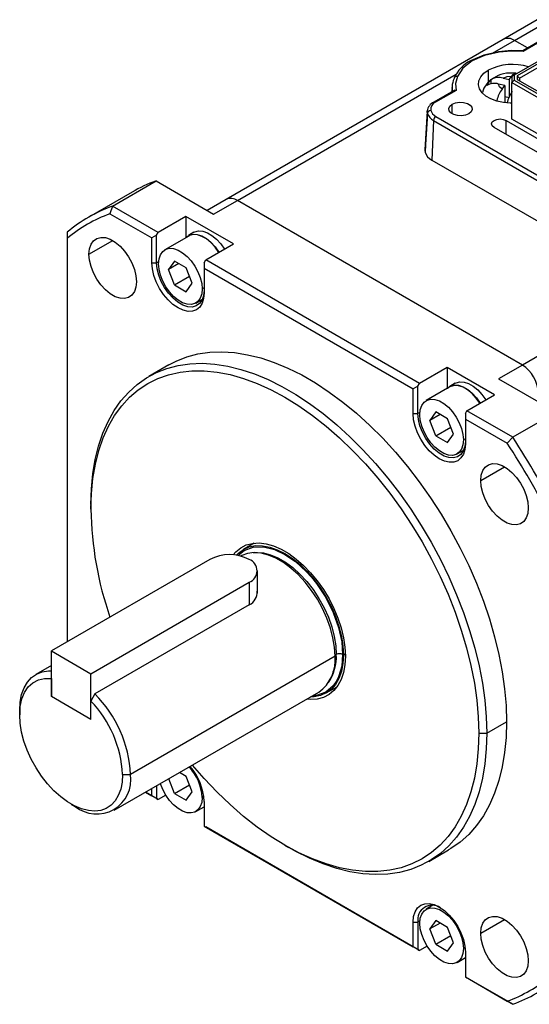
# Model space of a CAD drawing. Header units: millimetres. Extents: x 0 to 699, y 0 to 540.
# Tile 11 of 16: x 447 to 493, y 344 to 432. Entities that reach past the tile are written whole.
import ezdxf

# ---------------------------------------------------------------- set-up
doc = ezdxf.new("R2010")
doc.units = ezdxf.units.MM
doc.header["$LTSCALE"] = 2.5

msp = doc.modelspace()

# ---------------------------------------------------------------- linework, layer by layer
for p, q in [((493.3535, 431.7387), (490.3129, 429.9834)), ((491.3129, 429.8844), (494.3534, 431.6396)), ((490.3129, 429.9834), (465.5642, 415.6962)), ((489.3654, 428.7601), (491.3129, 429.8844)), ((492.4766, 429.2126), (491.3129, 429.8844)), ((493.794, 429.9731), (492.0314, 428.9556)), ((493.9439, 429.9582), (492.1068, 428.8977)), ((495.1912, 429.0425), (491.2883, 426.7895)), ((495.3052, 428.8837), (491.5633, 426.7237)), ((491.7633, 426.5126), (495.388, 428.605)), ((492.1068, 428.8977), (492.0635, 428.9512)), ((488.9794, 427.2317), (488.9794, 426.1674)), ((466.5641, 415.5972), (486.1045, 426.8777)), ((489.0424, 426.1816), (489.2444, 426.3993)), ((489.2444, 426.0209), (489.2444, 426.3993)), ((490.3048, 426.5254), (490.8453, 426.3877)), ((490.8453, 426.3877), (491.084, 426.6997)), ((490.8453, 426.3877), (490.8453, 424.8275)), ((491.2883, 426.7895), (491.0883, 426.674)), ((491.0883, 426.674), (491.0883, 426.1373)), ((491.0883, 426.1373), (491.2883, 426.3484)), ((491.453, 426.9554), (491.1007, 426.975)), ((491.2883, 426.7895), (491.2883, 426.3484)), ((491.2883, 426.3484), (500.6004, 420.9725)), ((491.5633, 426.7237), (491.5633, 426.4141)), ((491.7633, 426.5126), (491.5633, 426.7237)), ((491.5633, 426.4141), (500.7143, 421.1312)), ((491.7633, 426.5126), (491.7633, 426.2987)), ((491.7633, 426.5126), (491.7633, 426.2987)), ((485.7378, 425.7718), (485.7078, 425.3052)), ((488.8405, 425.8712), (489.0424, 426.1816)), ((490.4414, 425.8596), (489.9008, 425.9973)), ((490.2027, 425.5475), (490.4414, 425.8596)), ((490.4414, 425.8596), (490.4414, 424.369)), ((491.0883, 426.1373), (500.5176, 420.6937)), ((491.0883, 422.8711), (491.0883, 426.1373)), ((485.869, 425.3982), (484.1065, 424.3807)), ((486.0936, 425.4264), (484.2565, 424.3659)), ((490.8453, 424.7546), (490.4414, 424.8575)), ((484.1064, 424.3807), (484.102, 424.378)), ((485.7622, 423.3333), (485.7622, 424.1906)), ((483.5247, 423.5679), (483.304, 420.1303)), ((484.2918, 423.0968), (500.9086, 413.5039)), ((500.5176, 417.4275), (491.0883, 422.8711)), ((484.0799, 422.7424), (483.9237, 419.2099)), ((484.0799, 422.7424), (500.6967, 413.1494)), ((499.2314, 416.5034), (489.4877, 422.1285)), ((490.5599, 422.7475), (500.3036, 417.1224)), ((490.5599, 421.5095), (490.5599, 422.7475)), ((483.9237, 419.2099), (500.5405, 409.617)), ((455.4071, 415.0986), (459.2962, 417.3437)), ((459.2962, 417.3437), (464.4428, 414.3726)), ((457.1723, 416.3541), (453.2833, 414.109)), ((455.4071, 415.0986), (455.1798, 414.4133)), ((459.493, 412.7398), (455.4071, 415.0986)), ((465.5642, 415.6962), (463.8571, 414.7107)), ((464.4428, 414.3726), (466.5641, 415.5972)), ((492.02, 400.9019), (466.5641, 415.5972)), ((516.7687, 415.189), (492.02, 400.9019)), ((455.1798, 414.4133), (458.9274, 412.2499)), ((461.9679, 414.1685), (459.493, 412.7398)), ((466.2106, 411.7193), (461.9679, 414.1685)), ((461.9679, 414.1685), (461.9679, 412.288)), ((451.3613, 412.7623), (451.3613, 412.2082)), ((459.3516, 412.4948), (458.9274, 412.2499)), ((459.3516, 412.4948), (459.493, 412.7398)), ((459.3516, 410.0452), (459.3516, 412.4948)), ((462.2194, 412.4269), (460.0981, 411.2022)), ((462.6894, 412.7559), (462.1944, 412.4702)), ((451.3613, 412.2082), (451.3613, 376.2026)), ((453.3068, 410.7985), (455.4284, 412.0233)), ((458.9274, 410.0452), (458.9274, 412.2499)), ((463.7357, 410.2906), (466.2106, 411.7193)), ((458.9274, 410.0452), (459.3516, 410.0452)), ((459.5373, 410.1524), (459.3516, 410.0452)), ((460.9426, 410.1875), (460.4123, 409.4329)), ((461.331, 409.9633), (460.4123, 409.4329)), ((462.0033, 409.5752), (460.9426, 410.1875)), ((463.5943, 410.0456), (463.7357, 410.2906)), ((463.5943, 410.0456), (463.5943, 409.5557)), ((482.8276, 399.2691), (463.7357, 410.2906)), ((460.9426, 408.066), (460.4123, 409.4329)), ((460.9426, 408.066), (462.2876, 408.8425)), ((462.5336, 408.2083), (462.0033, 409.5752)), ((463.5943, 409.5557), (463.5943, 407.3511)), ((463.5943, 409.5557), (482.2619, 398.7792)), ((460.9426, 408.066), (462.0033, 407.4537)), ((462.0033, 407.4537), (462.5336, 408.2083)), ((463.5943, 407.8001), (463.4175, 407.6981)), ((462.8478, 406.439), (463.4474, 406.7851)), ((460.4291, 400.9142), (458.6613, 399.8937)), ((492.02, 400.9019), (489.8986, 399.6773)), ((485.3024, 400.6978), (482.8276, 399.2691)), ((489.5451, 398.2486), (485.3024, 400.6978)), ((485.3024, 400.6978), (485.3024, 398.8173)), ((482.6862, 399.0241), (482.8276, 399.2691)), ((486.0239, 399.2852), (485.5289, 398.9994)), ((489.8986, 399.6773), (495.0453, 396.7062)), ((482.6862, 399.0241), (482.2619, 398.7792)), ((482.2619, 396.5745), (482.2619, 398.7792)), ((482.6862, 396.5745), (482.6862, 399.0241)), ((485.5539, 398.9561), (483.4326, 397.7315)), ((487.0702, 396.8198), (489.5451, 398.2486)), ((482.2619, 396.5745), (482.6862, 396.5745)), ((482.8718, 396.6817), (482.6862, 396.5745)), ((484.2771, 396.7167), (483.7468, 395.9622)), ((484.6655, 396.4925), (483.7468, 395.9622)), ((485.3378, 396.1044), (484.2771, 396.7167)), ((486.9288, 396.5749), (487.0702, 396.8198)), ((486.9288, 396.5749), (486.9288, 396.085)), ((491.1562, 394.4611), (487.0702, 396.8198)), ((495.0453, 396.7062), (491.1562, 394.4611)), ((484.2771, 394.5953), (483.7468, 395.9622)), ((485.8681, 394.7376), (485.3378, 396.1044)), ((486.9288, 396.085), (490.6763, 393.9216)), ((486.9288, 396.085), (486.9288, 393.8803)), ((484.2771, 394.5953), (485.6221, 395.3717)), ((485.3378, 393.983), (485.8681, 394.7376)), ((484.2771, 394.5953), (485.3378, 393.983)), ((486.9288, 394.3294), (486.752, 394.2273)), ((491.1562, 394.4611), (490.6763, 393.9216)), ((486.1824, 392.9682), (486.7819, 393.3143)), ((488.3068, 390.5934), (490.4284, 391.8182)), ((453.4826, 388.4475), (453.4826, 388.0393)), ((468.077, 385.007), (467.1071, 384.4471)), ((464.0892, 383.5503), (449.9471, 375.3862)), ((468.357, 380.5366), (468.357, 382.5298)), ((453.4826, 373.3452), (467.6248, 381.5093)), ((467.6248, 381.5093), (467.6248, 379.4992)), ((467.6248, 379.4992), (453.8362, 371.5392)), ((449.9471, 375.3862), (453.4826, 373.3452)), ((449.9471, 371.3035), (449.9471, 375.3862)), ((475.2866, 374.9096), (457.0182, 364.3635)), ((476.0393, 375.0176), (476.2133, 375.1181)), ((449.9471, 374.079), (448.5687, 373.2833)), ((449.9471, 372.9366), (449.9471, 371.3035)), ((453.4826, 369.2625), (453.4826, 373.3452)), ((474.5065, 371.6296), (475.4764, 372.1895)), ((453.4826, 369.2625), (449.9471, 371.3035)), ((453.8362, 371.5392), (453.4826, 370.8956)), ((455.5681, 361.1586), (473.8365, 371.7047)), ((447.1187, 370.0784), (447.1187, 369.6702)), ((453.4826, 369.2625), (453.4826, 370.8956)), ((488.838, 368.0373), (490.6057, 369.0578)), ((488.1309, 368.0373), (488.838, 368.0373)), ((456.3111, 364.3635), (457.0182, 364.3635)), ((460.9426, 362.6664), (460.4371, 363.9694)), ((462.0033, 364.1755), (461.3987, 364.5245)), ((462.5336, 362.8086), (462.0033, 364.1755)), ((458.9274, 362.4409), (458.9274, 363.0978)), ((459.3516, 363.3427), (459.3516, 362.1959)), ((460.9426, 362.6664), (462.2876, 363.4428)), ((459.493, 362.1143), (458.3583, 362.7693)), ((458.3584, 362.7694), (458.9274, 362.4409)), ((459.3516, 362.1959), (458.9274, 362.4409)), ((459.3516, 362.1959), (459.493, 362.1143)), ((460.1705, 362.5054), (459.493, 362.1143)), ((460.9426, 362.6664), (462.0033, 362.0541)), ((462.0033, 362.0541), (462.5336, 362.8086)), ((463.5662, 362.3842), (463.4175, 362.2984)), ((451.7141, 361.7097), (452.0676, 361.5056)), ((462.8478, 361.0393), (463.5943, 361.4702)), ((463.5943, 361.9514), (463.5943, 359.7467)), ((463.5943, 359.7467), (482.2619, 348.9702)), ((463.5943, 359.7467), (463.7357, 359.665)), ((463.5943, 359.7467), (463.5943, 359.7467)), ((482.8276, 348.6435), (463.7357, 359.665)), ((470.8039, 358.0347), (471.1574, 357.8306)), ((483.6593, 356.5912), (485.4271, 357.6117)), ((484.0321, 352.6779), (483.4326, 352.3318)), ((482.2619, 348.9702), (482.2619, 351.1748)), ((482.2619, 351.1748), (482.6862, 351.1748)), ((482.8718, 351.282), (482.6862, 351.1748)), ((482.6862, 351.1748), (482.6862, 348.7252)), ((484.2771, 351.3171), (483.7468, 350.5625)), ((484.6655, 351.0929), (483.7468, 350.5625)), ((485.3378, 350.7048), (484.2771, 351.3171)), ((488.3068, 350.1767), (490.4284, 351.4015)), ((484.2771, 349.1956), (483.7468, 350.5625)), ((484.2771, 349.1956), (485.6221, 349.9721)), ((485.8681, 349.3379), (485.3378, 350.7048)), ((483.5051, 349.0346), (482.8276, 348.6435)), ((484.2771, 349.1956), (485.3378, 348.5833)), ((485.3378, 348.5833), (485.8681, 349.3379)), ((482.6862, 348.7252), (482.2619, 348.9702)), ((482.6862, 348.7252), (482.8276, 348.6435)), ((486.9007, 348.9135), (486.752, 348.8276)), ((486.9288, 348.4807), (486.9288, 346.276)), ((486.1824, 347.5686), (486.9288, 347.9995)), ((486.9288, 346.276), (490.6763, 344.1126)), ((486.9288, 346.276), (487.0702, 346.1943)), ((486.9288, 346.276), (486.9288, 346.276)), ((491.1562, 343.8355), (487.0702, 346.1943)), ((490.6763, 344.1126), (491.1562, 343.8355))]:
    msp.add_line(p, q)
at = {"flags": 128}
for points in [[(492.1462, 428.9504), (491.0112, 428.9825), (489.8889, 428.8782)], [(489.9248, 428.8833), (488.5656, 428.5841), (487.3945, 428.0749)], [(489.9476, 428.8287), (488.6501, 428.5412), (487.5446, 428.0601)], [(489.9476, 428.8287), (489.9223, 428.8726), (489.9071, 428.8756)], [(492.1068, 428.8977), (491.0231, 428.9277), (489.9476, 428.8287)], [(487.5446, 428.0601), (486.7111, 427.4218), (486.2132, 426.6729)], [(487.5446, 428.0601), (487.4688, 428.0877), (487.3986, 428.0771), (487.3954, 428.0738)], [(491.0883, 424.2752), (490.9437, 424.2775), (490.3242, 424.3342), (489.7387, 424.4639), (489.2127, 424.6611), (488.7693, 424.9171), (488.4277, 425.2208), (488.2029, 425.5588), (488.1048, 425.9164), (488.1377, 426.278), (488.3, 426.6277), (488.5847, 426.9503), (488.9794, 427.2317)], [(486.2132, 426.6729), (486.0417, 426.0523), (486.0936, 425.4264)], [(489.2211, 426.3752), (488.9785, 426.1666), (488.8188, 425.9668)], [(490.3048, 426.5254), (490.6672, 426.653), (491.084, 426.6997)], [(491.084, 426.6997), (491.2051, 426.8369), (491.4096, 426.9557), (491.4523, 426.9436)], [(490.2027, 425.5475), (489.9818, 425.7568), (489.9008, 425.9973)], [(487.2471, 423.3333), (486.9484, 423.2126), (486.5962, 423.1581), (486.2329, 423.1765), (485.9024, 423.2654), (485.6445, 423.4143), (485.4904, 423.6051), (485.4587, 423.8148), (485.553, 424.0181), (485.7622, 424.1906)], [(485.7622, 424.1906), (486.0609, 424.3113), (486.4132, 424.3658), (486.7764, 424.3474), (487.1069, 424.2585), (487.3648, 424.1096), (487.5189, 423.9188), (487.5507, 423.7091), (487.4563, 423.5058), (487.2471, 423.3333)], [(483.5451, 423.3705), (483.3699, 420.599), (483.3263, 419.9102)], [(483.5247, 423.5679), (483.5291, 423.6114), (483.5322, 423.6314)], [(483.5451, 423.3705), (483.5248, 423.4907), (483.5247, 423.5679)], [(483.8416, 423.6271), (483.9913, 423.3392), (484.2918, 423.0968)], [(489.4877, 422.1285), (489.3233, 422.2705), (489.2656, 422.438), (489.3233, 422.6055), (489.4877, 422.7475), (489.7337, 422.8424), (490.0238, 422.8757), (490.314, 422.8424), (490.5599, 422.7475)], [(483.304, 420.1303), (483.3039, 420.0451), (483.3263, 419.9102)], [(453.3068, 410.7985), (453.3531, 411.281), (453.4902, 411.6889), (453.7119, 412.0044), (454.0086, 412.2137), (454.3674, 412.3076), (454.7726, 412.282), (455.2063, 412.138), (455.6498, 411.882), (456.0836, 411.5251), (456.4887, 411.083), (456.8475, 410.5748), (457.1443, 410.023), (457.366, 409.4515), (457.503, 408.8853), (457.5494, 408.3492)], [(461.956, 412.2748), (461.9925, 412.3138), (462.2695, 412.5091), (462.6043, 412.5967), (462.9824, 412.5728), (463.3873, 412.4385), (463.8012, 412.1995), (464.2061, 411.8664), (464.5842, 411.4537), (464.9191, 410.9795), (464.9217, 410.9752)], [(464.8967, 410.9608), (464.8954, 410.9628), (464.5665, 411.4286), (464.1952, 411.8339), (463.7975, 412.1611), (463.391, 412.3958), (462.9934, 412.5277), (462.622, 412.5512), (462.2931, 412.4651), (462.2194, 412.4269)], [(462.6894, 412.7559), (462.7644, 412.7948), (463.0993, 412.8825), (463.4774, 412.8586), (463.8823, 412.7242), (464.2962, 412.4853), (464.7011, 412.1522), (465.0792, 411.7395), (465.4141, 411.2652), (465.4167, 411.261)], [(457.5494, 408.3492), (457.503, 407.8667), (457.366, 407.4587), (457.1443, 407.1433), (456.8475, 406.934), (456.4887, 406.8401), (456.0836, 406.8657), (455.6498, 407.0096), (455.2063, 407.2656), (454.7726, 407.6225), (454.3674, 408.0647), (454.0086, 408.5728), (453.7119, 409.1247), (453.4902, 409.6962), (453.3531, 410.2624), (453.3068, 410.7985)], [(459.5284, 409.9432), (459.5709, 410.3855), (459.6965, 410.7594), (459.8998, 411.0486), (460.1718, 411.2405), (460.5007, 411.3265), (460.8721, 411.3031), (461.2697, 411.1711), (461.6762, 410.9365), (462.0738, 410.6093), (462.4452, 410.204), (462.7741, 409.7382), (463.0461, 409.2323), (463.2494, 408.7084), (463.375, 408.1894), (463.4175, 407.6981)], [(463.5943, 407.3511), (463.5494, 406.8513), (463.4166, 406.4224), (463.201, 406.0811), (462.9108, 405.8403), (462.5572, 405.7093), (462.1538, 405.6932), (461.7161, 405.7925), (461.2608, 406.0036), (460.8056, 406.3181), (460.3678, 406.7242), (459.9644, 407.2061), (459.6108, 407.7453), (459.3206, 408.3212), (459.105, 408.9115), (458.9722, 409.4937), (458.9274, 410.0452)], [(463.5943, 407.596), (463.5479, 407.1135), (463.4109, 406.7055), (463.1891, 406.39), (462.8924, 406.1808), (462.5336, 406.0869), (462.1285, 406.1125), (461.6947, 406.2564), (461.2512, 406.5124), (460.8174, 406.8693), (460.4123, 407.3115), (460.0535, 407.8196), (459.7568, 408.3715), (459.535, 408.943), (459.398, 409.5092), (459.3516, 410.0452)], [(463.4175, 407.6981), (463.375, 407.2557), (463.2494, 406.8818), (463.0461, 406.5926), (462.7741, 406.4008), (462.4452, 406.3147), (462.0738, 406.3381), (461.6762, 406.4701), (461.2697, 406.7048), (460.8721, 407.0319), (460.5007, 407.4372), (460.1718, 407.903), (459.8998, 408.4089), (459.6965, 408.9328), (459.5709, 409.4518), (459.5284, 409.9432)], [(460.4291, 400.9142), (461.0994, 401.2617), (462.0446, 401.6319), (463.0429, 401.8931), (464.0892, 402.0441), (465.1787, 402.0841), (466.3059, 402.0129), (467.4654, 401.8309), (468.6515, 401.5389), (469.8584, 401.1384), (471.0803, 400.6314), (472.3111, 400.0202), (473.545, 399.3079), (474.7759, 398.4979), (475.9978, 397.5942), (477.2047, 396.6013), (478.3908, 395.5238), (479.5503, 394.3671), (480.6775, 393.1369), (481.7669, 391.839), (482.8133, 390.4799), (483.8115, 389.0661), (484.7567, 387.6046), (485.6443, 386.1024), (486.47, 384.5669), (487.2296, 383.0056), (487.9196, 381.4261), (488.5365, 379.8359), (489.0774, 378.2431), (489.5397, 376.6551), (489.9209, 375.0799), (490.2194, 373.5251), (490.4337, 371.9982), (490.5627, 370.5067), (490.6057, 369.0578)], [(453.4826, 388.4475), (453.5257, 389.8467), (453.6547, 391.1892), (453.8689, 392.4687), (454.1674, 393.6789), (454.5487, 394.8139), (455.011, 395.8682), (455.5519, 396.8366), (456.1688, 397.7144), (456.8588, 398.4973), (457.6184, 399.1816), (458.4441, 399.7638), (459.3316, 400.2412), (460.2769, 400.6114), (461.2751, 400.8726), (462.3215, 401.0236), (463.4109, 401.0636), (464.5381, 400.9924), (465.6976, 400.8104), (466.8837, 400.5184), (468.0906, 400.1179), (469.3125, 399.6109), (470.5434, 398.9997), (471.7773, 398.2874), (473.0081, 397.4774), (474.23, 396.5737), (475.4369, 395.5808), (476.623, 394.5033), (477.7825, 393.3466), (478.9097, 392.1164), (479.9991, 390.8185), (481.0455, 389.4594), (482.0438, 388.0456), (482.989, 386.5841), (483.8766, 385.0819), (484.7022, 383.5464), (485.4618, 381.9851), (486.1518, 380.4055), (486.7688, 378.8154), (487.3097, 377.2225), (487.7719, 375.6346), (488.1532, 374.0594), (488.4517, 372.5046), (488.6659, 370.9777), (488.7949, 369.4862), (488.838, 368.0373)], [(453.4826, 388.0393), (453.5268, 389.441), (453.659, 390.7846), (453.8786, 392.0632), (454.1844, 393.2704), (454.5749, 394.3999), (455.0482, 395.446), (455.6017, 396.4035), (456.2328, 397.2674), (456.9381, 398.0332), (457.7141, 398.6972), (458.5568, 399.256), (459.4619, 399.7066), (460.4248, 400.0467), (461.4406, 400.2748), (462.5042, 400.3895), (463.6101, 400.3903), (464.7526, 400.2772), (465.926, 400.0508), (467.1243, 399.7123), (468.3413, 399.2633), (469.5709, 398.7061), (470.8068, 398.0436), (472.0426, 397.2792), (473.2722, 396.4167), (474.4893, 395.4605), (475.6875, 394.4156), (476.8609, 393.2873), (478.0035, 392.0812), (479.1093, 390.8036), (480.1729, 389.4609), (481.1887, 388.06), (482.1516, 386.608), (483.0568, 385.1124), (483.8995, 383.5807), (484.6754, 382.0208), (485.3807, 380.4406), (486.0118, 378.8482), (486.5653, 377.2516), (487.0386, 375.659), (487.4291, 374.0786), (487.735, 372.5183), (487.9545, 370.9862), (488.0867, 369.49), (488.1309, 368.0373)], [(485.2905, 398.8041), (485.327, 398.843), (485.604, 399.0384), (485.9388, 399.126), (486.317, 399.1021), (486.7218, 398.9678), (487.1357, 398.7288), (487.5406, 398.3957), (487.9187, 397.983), (488.2536, 397.5088), (488.2562, 397.5045)], [(488.2312, 397.4901), (488.2299, 397.4921), (487.9011, 397.9579), (487.5297, 398.3632), (487.1321, 398.6903), (486.7255, 398.925), (486.3279, 399.057), (485.9565, 399.0804), (485.6276, 398.9944), (485.5539, 398.9561)], [(486.0239, 399.2852), (486.099, 399.3241), (486.4338, 399.4117), (486.8119, 399.3878), (487.2168, 399.2535), (487.6307, 399.0146), (488.0356, 398.6814), (488.4137, 398.2688), (488.7486, 397.7945), (488.7512, 397.7903)], [(482.8629, 396.4724), (482.9054, 396.9148), (483.031, 397.2887), (483.2343, 397.5779), (483.5063, 397.7697), (483.8352, 397.8558), (484.2066, 397.8324), (484.6042, 397.7004), (485.0107, 397.4657), (485.4084, 397.1386), (485.7797, 396.7332), (486.1086, 396.2675), (486.3806, 395.7616), (486.5839, 395.2377), (486.7095, 394.7187), (486.752, 394.2273)], [(486.9288, 393.8803), (486.884, 393.3805), (486.7512, 392.9517), (486.5355, 392.6103), (486.2453, 392.3695), (485.8917, 392.2386), (485.4883, 392.2224), (485.0506, 392.3218), (484.5953, 392.5328), (484.1401, 392.8474), (483.7024, 393.2534), (483.2989, 393.7353), (482.9453, 394.2746), (482.6551, 394.8504), (482.4395, 395.4408), (482.3067, 396.0229), (482.2619, 396.5745)], [(486.9288, 394.1253), (486.8824, 393.6427), (486.7454, 393.2348), (486.5237, 392.9193), (486.2269, 392.71), (485.8681, 392.6161), (485.463, 392.6417), (485.0292, 392.7857), (484.5857, 393.0417), (484.1519, 393.3986), (483.7468, 393.8407), (483.388, 394.3489), (483.0913, 394.9008), (482.8695, 395.4723), (482.7325, 396.0384), (482.6862, 396.5745)], [(486.752, 394.2273), (486.7095, 393.785), (486.5839, 393.411), (486.3806, 393.1218), (486.1086, 392.93), (485.7797, 392.8439), (485.4084, 392.8674), (485.0107, 392.9994), (484.6042, 393.234), (484.2066, 393.5612), (483.8352, 393.9665), (483.5063, 394.4323), (483.2343, 394.9382), (483.031, 395.4621), (482.9054, 395.981), (482.8629, 396.4724)], [(488.3068, 390.5934), (488.3531, 391.0759), (488.4902, 391.4839), (488.7119, 391.7994), (489.0086, 392.0086), (489.3674, 392.1025), (489.7726, 392.0769), (490.2063, 391.933), (490.6498, 391.677), (491.0836, 391.3201), (491.4887, 390.8779), (491.8475, 390.3698), (492.1443, 389.8179), (492.366, 389.2464), (492.503, 388.6802), (492.5494, 388.1442)], [(492.5494, 388.1442), (492.503, 387.6616), (492.366, 387.2537), (492.1443, 386.9382), (491.8475, 386.7289), (491.4887, 386.635), (491.0836, 386.6606), (490.6498, 386.8046), (490.2063, 387.0606), (489.7726, 387.4175), (489.3674, 387.8596), (489.0086, 388.3678), (488.7119, 388.9196), (488.4902, 389.4912), (488.3531, 390.0573), (488.3068, 390.5934)], [(466.1909, 383.9601), (466.4305, 384.2363), (466.8635, 384.5908), (467.3587, 384.8419), (467.9083, 384.9857), (468.5036, 385.02), (469.1352, 384.9441), (469.7931, 384.7594), (470.4671, 384.4686), (471.1464, 384.0765), (471.8204, 383.5891), (472.4783, 383.0142), (473.11, 382.3608), (473.7052, 381.6392), (474.2548, 380.8609), (474.75, 380.038), (475.183, 379.1836), (475.547, 378.3111), (475.8363, 377.4344), (476.0462, 376.5671), (476.1735, 375.7231), (476.2161, 374.9156)], [(466.4747, 383.9282), (466.6555, 384.1132), (467.1068, 384.4469), (467.6214, 384.671), (468.1905, 384.7816), (468.8043, 384.7768), (469.4525, 384.6567), (470.1238, 384.4233), (470.8068, 384.0807), (471.4897, 383.6348), (472.1611, 383.093), (472.8092, 382.4648), (473.4231, 381.7609), (473.9922, 380.9932), (474.5068, 380.175), (474.9581, 379.3202), (475.3383, 378.4435), (475.641, 377.5599), (475.8611, 376.6844), (475.9946, 375.8322), (476.0393, 375.0176)], [(466.5982, 383.8887), (467.1568, 384.3603), (467.9821, 384.6581), (468.9067, 384.6775), (469.8675, 384.4418), (470.8068, 383.9991), (471.746, 383.3573), (472.7068, 382.4837), (473.1814, 381.9601), (473.6314, 381.3968), (474.4568, 380.1461), (475.1272, 378.806), (475.6062, 377.4618), (475.8825, 376.1928), (475.9686, 375.0584)], [(475.2866, 374.9096), (475.2405, 375.7145), (475.103, 376.5577), (474.8768, 377.4234), (474.566, 378.2954), (474.1764, 379.1577), (473.7153, 379.994), (473.1913, 380.7889), (472.614, 381.5274), (471.9944, 382.1959), (471.3439, 382.7819), (470.6746, 383.2745), (469.999, 383.6645), (469.3298, 383.9447), (468.6793, 384.1097), (468.0596, 384.1566), (467.4824, 384.0845), (466.9584, 383.8947), (466.8715, 383.8488)], [(468.0122, 384.1552), (468.2792, 384.1733), (468.89, 384.1271), (469.5312, 383.9644), (470.191, 383.6883), (470.8569, 383.3038), (471.5166, 382.8183), (472.1578, 382.2407), (472.7686, 381.5817), (473.3376, 380.8537), (473.8541, 380.0702), (474.3086, 379.2458), (474.6927, 378.3959), (474.999, 377.5363), (475.222, 376.683), (475.3575, 375.8519), (475.403, 375.0584)], [(476.2161, 374.9156), (476.1735, 374.1573), (476.0462, 373.4602), (475.8363, 372.8354), (475.547, 372.2925), (475.183, 371.8403), (474.75, 371.4859), (474.2548, 371.2348), (473.7052, 371.091), (473.11, 371.0567), (472.7634, 371.0852)], [(476.0393, 375.0176), (475.9946, 374.2548), (475.8611, 373.5567), (475.641, 372.9352), (475.3383, 372.4011), (474.9581, 371.9635), (474.5068, 371.6297), (473.9922, 371.4057), (473.4231, 371.2951), (473.1064, 371.2832)], [(475.9686, 375.0584), (475.8825, 374.0236), (475.6062, 373.0736), (475.3901, 372.6503), (475.1272, 372.2824), (474.4568, 371.7164), (473.6314, 371.4186), (473.33, 371.4123)], [(447.1187, 370.0784), (447.163, 370.8161), (447.2953, 371.4895), (447.513, 372.0864), (447.8124, 372.5961), (448.188, 373.0094), (448.6332, 373.3191), (449.1399, 373.5196), (449.699, 373.6071), (449.9471, 373.6098)], [(475.1724, 373.7879), (475.1439, 373.6365), (475.0993, 373.4932)], [(447.1187, 369.6702), (447.1683, 370.4189), (447.3159, 371.0943), (447.5584, 371.6818), (447.8906, 372.1686), (448.3053, 372.5443), (448.7935, 372.8008), (449.3447, 372.9325), (449.9471, 372.9366)], [(456.3111, 364.3635), (456.2683, 363.6655), (456.1406, 363.0299), (455.9306, 362.4686), (455.642, 361.9921), (455.2802, 361.6091), (454.852, 361.3269), (454.3654, 361.1506), (453.8294, 361.0837), (453.254, 361.1272), (452.65, 361.2805), (452.0285, 361.5406), (451.4012, 361.9028), (450.7798, 362.3602), (450.1757, 362.9043), (449.6003, 363.5251), (449.0643, 364.2109), (448.5777, 364.9489), (448.1496, 365.7255), (447.7878, 366.5262), (447.4992, 367.336), (447.2891, 368.1398), (447.1615, 368.9227), (447.1187, 369.6702)], [(490.6057, 369.0578), (490.5627, 367.6587), (490.4337, 366.3162), (490.2194, 365.0366), (489.9209, 363.8264), (489.5397, 362.6915), (489.0774, 361.6372), (488.5365, 360.6688), (487.9196, 359.791), (487.2296, 359.0081), (486.47, 358.3238), (485.6443, 357.7416), (485.4271, 357.6117)], [(488.1309, 368.0373), (488.0867, 366.6357), (487.9545, 365.2921), (487.735, 364.0135), (487.4291, 362.8063), (487.0386, 361.6768), (486.5653, 360.6306), (486.0118, 359.6732), (485.3807, 358.8093), (484.6754, 358.0434), (483.8995, 357.3794), (483.0568, 356.8207), (482.1516, 356.3701), (481.1887, 356.0299), (480.1729, 355.8019), (479.1093, 355.6872), (478.0035, 355.6864), (476.8609, 355.7994), (475.6875, 356.0258), (474.4893, 356.3644), (473.2722, 356.8134), (472.0426, 357.3706), (470.8068, 358.0331), (469.5709, 358.7975), (468.3413, 359.66), (467.1243, 360.6161), (465.926, 361.661), (464.7526, 362.7894), (463.6101, 363.9955), (462.5662, 365.1985)], [(488.838, 368.0373), (488.7949, 366.6382), (488.6659, 365.2956), (488.4517, 364.0161), (488.1532, 362.8059), (487.7719, 361.6709), (487.3097, 360.6167), (486.7688, 359.6483), (486.1518, 358.7705), (485.4618, 357.9876), (484.7022, 357.3033), (483.8766, 356.7211), (482.989, 356.2437), (482.0438, 355.8735), (481.0455, 355.6122), (479.9991, 355.4613), (478.9097, 355.4213), (477.7825, 355.4925), (476.623, 355.6745), (475.4369, 355.9665), (474.23, 356.3669), (473.0081, 356.874), (471.7773, 357.4852), (471.1574, 357.8306)], [(463.4175, 362.2984), (463.375, 361.856), (463.2494, 361.4821), (463.0461, 361.1929), (462.7741, 361.0011), (462.4452, 360.915), (462.0738, 360.9385), (461.6762, 361.0704), (461.2697, 361.3051), (460.8721, 361.6322), (460.5007, 362.0376), (460.1718, 362.5034), (459.8998, 363.0092), (459.6965, 363.5331), (459.6942, 363.5405)], [(482.2619, 351.1748), (482.3067, 351.6746), (482.4395, 352.1035), (482.6551, 352.4448), (482.9453, 352.6856), (483.2989, 352.8166), (483.7024, 352.8327), (484.1401, 352.7334), (484.5953, 352.5223), (485.0506, 352.2078), (485.4883, 351.8017), (485.8917, 351.3198), (486.2453, 350.7806), (486.5355, 350.2047), (486.7512, 349.6144), (486.884, 349.0322), (486.9288, 348.4807)], [(482.8629, 351.0728), (482.9054, 351.5151), (483.031, 351.889), (483.2343, 352.1782), (483.5063, 352.3701), (483.8352, 352.4561), (484.2066, 352.4327), (484.6042, 352.3007), (485.0107, 352.0661), (485.4084, 351.7389), (485.7797, 351.3336), (486.1086, 350.8678), (486.3806, 350.3619), (486.5839, 349.838), (486.7095, 349.319), (486.752, 348.8276)], [(488.3068, 350.1767), (488.3531, 350.6592), (488.4902, 351.0672), (488.7119, 351.3826), (489.0086, 351.5919), (489.3674, 351.6858), (489.7726, 351.6602), (490.2063, 351.5163), (490.6498, 351.2603), (491.0836, 350.9034), (491.4887, 350.4612), (491.8475, 349.9531), (492.1443, 349.4012), (492.366, 348.8297), (492.503, 348.2635), (492.5494, 347.7274)], [(486.752, 348.8276), (486.7095, 348.3853), (486.5839, 348.0114), (486.3806, 347.7222), (486.1086, 347.5303), (485.7797, 347.4443), (485.4084, 347.4677), (485.0107, 347.5997), (484.6042, 347.8344), (484.2066, 348.1615), (483.8352, 348.5668), (483.5063, 349.0326), (483.2343, 349.5385), (483.031, 350.0624), (482.9054, 350.5814), (482.8629, 351.0728)], [(492.5494, 347.7274), (492.503, 347.2449), (492.366, 346.837), (492.1443, 346.5215), (491.8475, 346.3122), (491.4887, 346.2183), (491.0836, 346.2439), (490.6498, 346.3879), (490.2063, 346.6439), (489.7726, 347.0008), (489.3674, 347.4429), (489.0086, 347.9511), (488.7119, 348.5029), (488.4902, 349.0744), (488.3531, 349.6406), (488.3068, 350.1767)]]:
    msp.add_lwpolyline(points, dxfattribs=at)
for centre, radius, start, end in [((490.727, 429.0666), 1.006, 54.382423, 114.307119), ((488.8831, 425.1992), 3.2381, 117.366797, 155.777848), ((491.1202, 423.0265), 4.7187, 72.28242, 116.979822), ((487.7214, 425.6358), 1.9882, 154.793001, 176.099482), ((486.1524, 426.4486), 0.2324, 74.854159, 171.585411), ((490.974, 424.127), 2.8508, 87.452413, 127.943275), ((489.9183, 425.2546), 1.3283, 73.083381, 120.484245), ((487.6039, 425.6524), 1.8699, 176.363035, 189.747712), ((489.9189, 424.9895), 1.4715, 138.383915, 170.297014), ((489.4922, 425.4506), 0.8582, 121.607282, 142.509172), ((489.5124, 424.7424), 1.3137, 72.802993, 120.764633), ((492.6752, 423.7868), 3.0353, 144.543729, 165.652039), ((486.0148, 425.1577), 0.28, 73.656457, 121.215691), ((493.6329, 423.5337), 3.0819, 144.705024, 165.490744), ((484.5482, 423.4493), 1.0309, 115.378457, 172.746889), ((484.5109, 423.7371), 0.6783, 112.033644, 189.332844), ((484.1693, 424.2504), 0.1447, 52.952502, 115.788717), ((483.8467, 423.3216), 0.3055, 90.94893, 170.796848), ((484.5363, 423.6728), 1.0363, 196.958302, 243.872924), ((484.5429, 422.7062), 0.4643, 122.733267, 175.533377), ((484.4346, 420.2507), 1.1594, 197.079112, 243.854743), ((463.8962, 404.6974), 13.4569, 109.98854, 119.977176), ((465.9783, 414.7795), 1.006, 54.382423, 114.307119), ((459.99, 402.4913), 13.4144, 109.976934, 130.033818), ((459.7992, 402.0054), 13.2399, 110.419682, 129.59107), ((490.3637, 398.3127), 3.0736, 2.605478, 57.394522), ((433.5392, 356.5242), 68.2877, 26.794459, 33.205542), ((433.4045, 356.4465), 69.1401, 26.645412, 33.354588), ((484.0754, 388.4812), 30.596, 180.827395, 199.218682), ((465.857, 380.1385), 3.8426, 62.609672, 117.390328), ((467.2375, 382.5298), 1.0915, 290.783421, 69.216579), ((467.073, 380.625), 1.2537, 296.11105, 3.980579), ((471.79, 374.5612), 3.5139, 305.620924, 5.691257), ((471.2384, 374.8727), 4.1687, 326.294815, 2.554453), ((475.4926, 374.8684), 0.2101, 115.256368, 168.69562), ((475.6858, 374.5126), 0.6148, 62.609672, 117.390328), ((446.1533, 363.839), 10.8776, 2.763849, 45.064543), ((446.1921, 363.8603), 10.1315, 2.846897, 43.978986), ((459.1575, 362.0935), 4.2649, 2.753175, 43.348224), ((458.5111, 361.7128), 5.0887, 2.687797, 41.23179), ((453.9947, 363.8842), 3.0612, 230.986285, 9.008338), ((483.9668, 351.388), 1.2983, 55.385686, 189.451574), ((486.057, 356.5205), 13.2399, 290.419682, 309.59107), ((486.5733, 356.4428), 13.4144, 289.976934, 310.033818)]:
    msp.add_arc(centre, radius, start, end)

doc.saveas('drawing.dxf')
